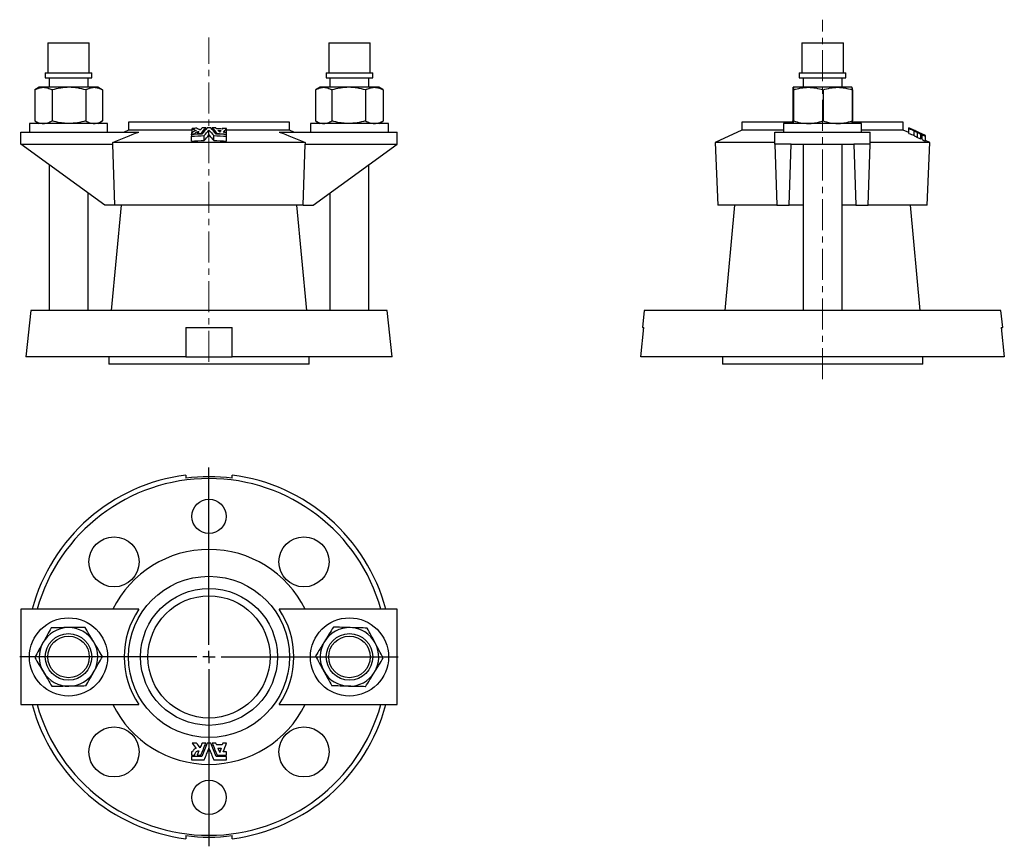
# Model space of a CAD drawing. Header units: millimetres. Extents: x 107 to 510, y 49 to 387.
import ezdxf

# ---------------------------------------------------------------- set-up
doc = ezdxf.new("R2010")
doc.units = ezdxf.units.MM
doc.linetypes.add('CENTERX2', pattern=[20.32, 12.7, -2.54, 2.54, -2.54])
doc.layers.add('FORMAT', color=7, linetype='Continuous')

# ---------------------------------------------------------------- blocks, each defined once
blk = doc.blocks.new('SW_CENTERMARKSYMBOL_0')
at = {"layer": 'FORMAT', "color": 0}
for p, q in [((0, 5), (0, 77.5)), ((-5, 0), (-77.5, 0)), ((0, 0), (-2.5, 0)), ((0, 0), (0, 2.5)), ((0, 0), (0, -2.5)), ((0, 0), (2.5, 0)), ((5, 0), (77.5, 0)), ((0, -5), (0, -77.5))]:
    blk.add_line(p, q, dxfattribs=at)

msp = doc.modelspace()

# ---------------------------------------------------------------- linework, layer by layer
at = {"color": 7, "linetype": 'Continuous', "lineweight": 25}
for p, q in [((118.84, 377.71), (118.84, 365.44)), ((118.84, 377.71), (135.7, 377.71)), ((135.7, 377.71), (135.84, 377.71)), ((135.84, 365.44), (135.84, 377.71)), ((233.84, 377.71), (233.84, 365.44)), ((233.84, 377.71), (250.84, 377.71)), ((250.84, 365.44), (250.84, 377.71)), ((427.53, 377.71), (427.53, 365.44)), ((427.53, 377.71), (444.53, 377.71)), ((444.53, 365.44), (444.53, 377.71)), ((117.82, 365.44), (117.82, 363.44)), ((117.82, 365.44), (136.71, 365.44)), ((117.82, 363.44), (136.71, 363.44)), ((119.34, 363.44), (119.34, 359.51)), ((135.34, 359.51), (135.34, 363.44)), ((136.71, 365.44), (136.87, 365.44)), ((136.71, 363.44), (136.87, 363.44)), ((136.87, 363.44), (136.87, 365.44)), ((232.82, 365.44), (232.82, 363.44)), ((232.82, 365.44), (251.87, 365.44)), ((232.82, 363.44), (251.87, 363.44)), ((234.34, 363.44), (234.34, 359.51)), ((250.34, 359.51), (250.34, 363.44)), ((251.87, 363.44), (251.87, 365.44)), ((426.51, 365.44), (426.51, 363.44)), ((426.51, 365.44), (445.56, 365.44)), ((426.51, 363.44), (445.56, 363.44)), ((428.03, 363.44), (428.03, 359.51)), ((444.03, 359.51), (444.03, 363.44)), ((445.56, 363.44), (445.56, 365.44)), ((115.34, 359.51), (113.6, 358.51)), ((117.04, 359.51), (115.34, 359.51)), ((127.52, 359.51), (117.04, 359.51)), ((137.82, 359.51), (127.52, 359.51)), ((139.34, 359.51), (137.82, 359.51)), ((141.08, 358.51), (139.34, 359.51)), ((230.34, 359.51), (228.7, 358.56)), ((231.78, 359.51), (230.34, 359.51)), ((242, 359.51), (231.78, 359.51)), ((252.56, 359.51), (242, 359.51)), ((254.34, 359.51), (252.56, 359.51)), ((255.98, 358.56), (254.34, 359.51)), ((430.19, 359.51), (424.03, 359.51)), ((442.18, 359.51), (430.19, 359.51)), ((448.03, 359.51), (442.18, 359.51)), ((448.04, 359.51), (448.03, 359.51)), ((113.6, 358.5), (113.49, 358.44)), ((113.49, 358.44), (113.49, 345.78)), ((120.59, 358.44), (120.59, 345.78)), ((134.44, 358.44), (134.44, 345.78)), ((141.2, 358.44), (141.2, 345.78)), ((228.49, 358.44), (228.49, 345.78)), ((235.08, 358.44), (235.08, 345.78)), ((248.93, 358.44), (248.93, 345.78)), ((256.19, 358.44), (255.98, 358.56)), ((256.19, 358.44), (256.19, 345.78)), ((423.84, 358.44), (423.93, 358.47)), ((423.84, 358.44), (423.84, 345.78)), ((423.93, 358.44), (423.93, 345.78)), ((424.14, 358.44), (424.14, 345.78)), ((436.24, 358.44), (436.24, 345.78)), ((448.13, 358.44), (448.13, 345.78)), ((448.22, 358.44), (448.22, 345.78)), ((111.34, 344.71), (111.34, 341.21)), ((143.34, 344.71), (111.34, 344.71)), ((113.6, 345.72), (113.49, 345.78)), ((113.6, 345.72), (115.34, 344.71)), ((139.34, 344.71), (141.08, 345.72)), ((143.34, 341.21), (143.34, 344.71)), ((151.84, 345.21), (151.84, 342.01)), ((184.84, 345.21), (151.84, 345.21)), ((177.98, 341.03), (177.98, 342.64)), ((183.53, 342.26), (183.53, 342.94)), ((217.84, 345.21), (184.84, 345.21)), ((186.15, 342.26), (186.15, 342.94)), ((190.52, 342.74), (190.23, 342.41)), ((217.84, 342.01), (217.84, 345.21)), ((226.34, 344.71), (226.34, 341.21)), ((258.34, 344.71), (226.34, 344.71)), ((228.7, 345.66), (230.34, 344.71)), ((254.34, 344.71), (255.98, 345.66)), ((256.19, 345.78), (255.98, 345.66)), ((258.34, 341.21), (258.34, 344.71)), ((403.03, 345.21), (403.03, 342.01)), ((423.97, 345.21), (403.03, 345.21)), ((420.03, 344.71), (420.03, 341.21)), ((436.03, 344.71), (420.03, 344.71)), ((423.84, 345.78), (423.93, 345.75)), ((452.03, 344.71), (436.03, 344.71)), ((469.03, 345.21), (448.1, 345.21)), ((452.03, 341.21), (452.03, 344.71)), ((469.03, 342.01), (469.03, 345.21)), ((473.37, 341.99), (471.31, 342.95)), ((471.31, 342.94), (471.31, 342.94)), ((471.31, 342.78), (471.31, 342.89)), ((471.31, 340.64), (471.31, 342.64)), ((107.84, 336.21), (107.84, 341.21)), ((107.84, 341.21), (156.12, 341.21)), ((151.84, 342.01), (150.12, 341.21)), ((177.98, 342.01), (151.84, 342.01)), ((178.05, 341.03), (177.64, 341)), ((177.64, 340.12), (177.64, 340.37)), ((177.64, 337.47), (177.64, 339.47)), ((179.01, 340.22), (179.01, 340.47)), ((180.73, 341.4), (180.01, 340.53)), ((180.01, 340.28), (180.01, 340.53)), ((181.25, 342.01), (181.14, 342.01)), ((181.54, 340.35), (181.54, 340.61)), ((182.89, 337.73), (182.89, 339.73)), ((184.84, 339.99), (184.84, 341.99)), ((186.79, 337.73), (186.79, 339.73)), ((188.14, 340.35), (188.14, 340.61)), ((188.52, 341.9), (189.22, 341.08)), ((192.04, 341), (192.04, 342.61)), ((217.84, 342.01), (192.04, 342.01)), ((192.04, 340.12), (192.04, 340.37)), ((192.04, 337.47), (192.04, 339.47)), ((213.56, 341.21), (261.84, 341.21)), ((219.56, 341.21), (217.84, 342.01)), ((261.84, 336.21), (261.84, 341.21)), ((403.03, 342.01), (392.06, 336.89)), ((420.03, 342.01), (403.03, 342.01)), ((416.53, 336.21), (416.53, 341.21)), ((416.53, 341.21), (455.53, 341.21)), ((469.03, 342.01), (452.03, 342.01)), ((455.53, 336.21), (455.53, 341.21)), ((471.31, 340.95), (469.03, 342.01)), ((473.49, 339.77), (473.49, 341.77)), ((474.42, 341.4), (476.2, 340.53)), ((474.83, 341.03), (474.83, 341)), ((474.83, 339), (474.83, 341)), ((476.2, 340.48), (476.2, 340.53)), ((476.2, 338.37), (476.2, 340.37)), ((476.2, 338.63), (476.75, 338.36)), ((476.75, 338.12), (476.75, 340.12)), ((478.17, 337.47), (478.17, 339.47)), ((107.84, 336.21), (145.46, 336.21)), ((142.25, 311.21), (107.84, 336.21)), ((224.25, 336.89), (145.43, 336.89)), ((145.46, 336.21), (145.43, 336.89)), ((146.27, 311.21), (145.46, 336.21)), ((223.41, 311.21), (224.22, 336.21)), ((224.25, 336.89), (224.22, 336.21)), ((224.22, 336.21), (261.84, 336.21)), ((227.43, 311.21), (261.84, 336.21)), ((392.06, 336.89), (393.18, 311.21)), ((416.53, 336.89), (392.06, 336.89)), ((416.53, 336.21), (417.36, 311.21)), ((423.19, 336.21), (416.53, 336.21)), ((422.36, 311.21), (423.19, 336.21)), ((423.19, 336.21), (448.87, 336.21)), ((428.03, 336.21), (428.03, 268.21)), ((444.03, 268.21), (444.03, 336.21)), ((455.53, 336.21), (448.87, 336.21)), ((448.87, 336.21), (449.7, 311.21)), ((454.7, 311.21), (455.53, 336.21)), ((480, 336.89), (455.53, 336.89)), ((480, 336.89), (478.17, 337.75)), ((478.88, 311.21), (480, 336.89)), ((119.34, 327.86), (119.34, 268.21)), ((250.34, 268.21), (250.34, 327.86)), ((135.34, 268.21), (135.34, 316.23)), ((234.34, 316.23), (234.34, 268.21)), ((146.27, 311.21), (142.25, 311.21)), ((148.84, 311.21), (144.84, 268.21)), ((223.41, 311.21), (146.27, 311.21)), ((224.84, 268.21), (220.84, 311.21)), ((223.41, 311.21), (227.43, 311.21)), ((417.36, 311.21), (393.18, 311.21)), ((400.03, 311.21), (396.03, 268.21)), ((417.36, 311.21), (422.36, 311.21)), ((428.03, 311.21), (422.36, 311.21)), ((449.7, 311.21), (444.03, 311.21)), ((449.7, 311.21), (454.7, 311.21)), ((478.88, 311.21), (454.7, 311.21)), ((476.03, 268.21), (472.03, 311.21)), ((111.84, 268.21), (109.84, 249.21)), ((257.84, 268.21), (111.84, 268.21)), ((259.84, 249.21), (257.84, 268.21)), ((363.03, 268.21), (362.3, 261.21)), ((509.03, 268.21), (363.03, 268.21)), ((509.77, 261.21), (509.03, 268.21)), ((175.34, 261.21), (194.34, 261.21)), ((175.34, 261.21), (175.34, 249.21)), ((194.34, 249.21), (194.34, 261.21)), ((361.64, 249.21), (362.91, 261.21)), ((362.3, 261.21), (362.91, 261.21)), ((509.16, 261.21), (509.77, 261.21)), ((509.16, 261.21), (510.43, 249.21)), ((175.34, 249.21), (109.84, 249.21)), ((143.84, 249.21), (143.84, 246.21)), ((225.84, 246.21), (143.84, 246.21)), ((175.34, 249.21), (194.34, 249.21)), ((259.84, 249.21), (194.34, 249.21)), ((225.84, 246.21), (225.84, 249.21)), ((510.43, 249.21), (361.64, 249.21)), ((395.03, 249.21), (395.03, 246.21)), ((413.61, 246.21), (395.03, 246.21)), ((477.03, 246.21), (413.61, 246.21)), ((477.03, 246.21), (477.03, 249.21)), ((175.34, 200.79), (175.34, 199.52)), ((194.34, 199.52), (194.34, 200.79)), ((156.12, 145.9), (107.84, 145.9)), ((107.84, 145.9), (107.84, 106.9)), ((261.84, 145.9), (213.56, 145.9)), ((261.84, 106.9), (261.84, 145.9)), ((107.84, 106.9), (156.12, 106.9)), ((213.56, 106.9), (261.84, 106.9)), ((188.52, 89.06), (189.22, 87.35)), ((190.52, 91.12), (190.23, 90.36)), ((178.05, 87.6), (177.64, 87.6)), ((180.73, 88.01), (180.01, 86.23)), ((175.34, 53.27), (175.34, 52)), ((194.34, 52), (194.34, 53.27))]:
    msp.add_line(p, q, dxfattribs=at)
for centre, radius in [((184.84, 183.9), 7), ((145.95, 165.29), 10.25), ((223.73, 165.29), 10.25), ((184.84, 126.4), 33), ((184.84, 126.4), 28), ((184.84, 126.4), 25), ((127.34, 126.4), 16), ((242.34, 126.4), 16), ((127.34, 126.4), 9.52), ((127.34, 126.4), 8.5), ((242.34, 126.4), 9.52), ((242.34, 126.4), 8.5), ((145.95, 87.51), 10.25), ((223.73, 87.51), 10.25), ((184.84, 68.9), 7)]:
    msp.add_circle(centre, radius, dxfattribs=at)
for centre, radius, start, end in [((184.84, 126.4), 75, 97.277, 164.9299), ((184.84, 126.4), 73, 15.4932, 164.5068), ((184.84, 126.4), 73.74, 82.5976, 97.4024), ((184.84, 126.4), 75, 15.0701, 82.723), ((184.84, 126.4), 43.97, 26.3255, 153.6745), ((184.84, 126.4), 34.72, 145.8261, 214.1739), ((184.84, 126.4), 34.72, 325.8261, 34.1739), ((127.34, 126.4), 12, 90.8414, 150.8414), ((127.34, 126.4), 12, 30.8414, 90.8414), ((242.34, 126.4), 12, 88.3969, 148.3969), ((242.34, 126.4), 12, 28.3969, 88.3969), ((127.34, 126.4), 12, 150.8414, 210.8414), ((127.34, 126.4), 12, 330.8414, 30.8414), ((242.34, 126.4), 12, 148.3969, 208.3969), ((242.34, 126.4), 12, 328.3969, 28.3969), ((127.34, 126.4), 12, 210.8414, 270.8414), ((127.34, 126.4), 12, 270.8414, 330.8414), ((242.34, 126.4), 12, 208.3969, 268.3969), ((242.34, 126.4), 12, 268.3969, 328.3969), ((184.84, 126.4), 75, 195.0701, 262.723), ((184.84, 126.4), 73, 195.4932, 344.5068), ((184.84, 126.4), 43.97, 206.3255, 333.6745), ((184.84, 126.4), 75, 277.277, 344.9299), ((184.84, 126.4), 73.74, 262.5976, 277.4024)]:
    msp.add_arc(centre, radius, start, end, dxfattribs=at)
for points, knots in [([(113.49, 358.44), (114.07, 358.77), (114.65, 359.04), (115.83, 359.41), (116.43, 359.51), (117.04, 359.51)], [0, 0, 0, 0, 0.5, 0.5, 1, 1, 1, 1]), ([(117.04, 359.51), (117.34, 359.51), (117.64, 359.49), (118.24, 359.39), (118.54, 359.32), (119.42, 359.04), (120.01, 358.77), (120.59, 358.44)], [0, 0, 0, 0, 0.25, 0.25, 0.5, 0.5, 1, 1, 1, 1]), ([(127.52, 359.51), (126.93, 359.51), (126.34, 359.49), (125.16, 359.39), (124.58, 359.31), (122.84, 359.03), (121.71, 358.76), (120.59, 358.44)], [0, 0, 0, 0, 0.25, 0.25, 0.5, 0.5, 1, 1, 1, 1]), ([(134.44, 358.44), (133.32, 358.76), (132.16, 359.04), (129.85, 359.41), (128.69, 359.51), (127.52, 359.51)], [0, 0, 0, 0, 0.5, 0.5, 1, 1, 1, 1]), ([(134.44, 358.44), (135, 358.77), (135.55, 359.04), (136.68, 359.41), (137.24, 359.51), (137.82, 359.51)], [0, 0, 0, 0, 0.5, 0.5, 1, 1, 1, 1]), ([(137.82, 359.51), (138.11, 359.51), (138.39, 359.49), (138.96, 359.39), (139.25, 359.32), (140.09, 359.04), (140.64, 358.77), (141.2, 358.44)], [0, 0, 0, 0, 0.25, 0.25, 0.5, 0.5, 1, 1, 1, 1]), ([(228.49, 358.44), (229.03, 358.77), (229.57, 359.04), (230.67, 359.41), (231.22, 359.51), (231.78, 359.51)], [0, 0, 0, 0, 0.5, 0.5, 1, 1, 1, 1]), ([(231.78, 359.51), (232.06, 359.51), (232.34, 359.49), (232.9, 359.39), (233.18, 359.32), (234, 359.04), (234.54, 358.77), (235.08, 358.44)], [0, 0, 0, 0, 0.25, 0.25, 0.5, 0.5, 1, 1, 1, 1]), ([(242, 359.51), (241.42, 359.51), (240.83, 359.49), (239.65, 359.39), (239.07, 359.31), (237.33, 359.03), (236.2, 358.76), (235.08, 358.44)], [0, 0, 0, 0, 0.25, 0.25, 0.5, 0.5, 1, 1, 1, 1]), ([(248.93, 358.44), (247.8, 358.76), (246.65, 359.04), (244.34, 359.41), (243.17, 359.51), (242, 359.51)], [0, 0, 0, 0, 0.5, 0.5, 1, 1, 1, 1]), ([(248.93, 358.44), (249.52, 358.77), (250.12, 359.04), (251.33, 359.41), (251.94, 359.51), (252.56, 359.51)], [0, 0, 0, 0, 0.5, 0.5, 1, 1, 1, 1]), ([(252.56, 359.51), (252.87, 359.51), (253.18, 359.49), (253.79, 359.39), (254.09, 359.32), (255, 359.04), (255.6, 358.77), (256.19, 358.44)], [0, 0, 0, 0, 0.25, 0.25, 0.5, 0.5, 1, 1, 1, 1]), ([(424.03, 359.5), (424.02, 359.5), (424.01, 359.49), (423.99, 359.43), (423.96, 359.34), (423.94, 359.21), (423.91, 359.06), (423.89, 358.88), (423.87, 358.67), (423.85, 358.52), (423.84, 358.44)], [0, 0, 0, 0, 0.0906319, 0.2316981, 0.3590981, 0.4865455, 0.6139583, 0.7426248, 0.8713221, 1, 1, 1, 1]), ([(423.93, 358.44), (423.95, 358.76), (423.97, 359.04), (424, 359.41), (424.02, 359.51), (424.03, 359.51)], [0, 0, 0, 0, 0.5, 0.5, 1, 1, 1, 1]), ([(424.03, 359.51), (424.04, 359.51), (424.05, 359.49), (424.07, 359.39), (424.08, 359.31), (424.1, 359.03), (424.12, 358.76), (424.14, 358.44)], [0, 0, 0, 0, 0.25, 0.25, 0.5, 0.5, 1, 1, 1, 1]), ([(424.14, 358.44), (425.13, 358.77), (426.12, 359.04), (428.14, 359.41), (429.16, 359.51), (430.19, 359.51)], [0, 0, 0, 0, 0.5, 0.5, 1, 1, 1, 1]), ([(430.19, 359.51), (430.7, 359.51), (431.22, 359.49), (432.24, 359.39), (432.74, 359.32), (434.25, 359.04), (435.25, 358.77), (436.24, 358.44)], [0, 0, 0, 0, 0.25, 0.25, 0.5, 0.5, 1, 1, 1, 1]), ([(436.24, 358.44), (437.21, 358.77), (438.19, 359.04), (440.17, 359.41), (441.17, 359.51), (442.18, 359.51)], [0, 0, 0, 0, 0.5, 0.5, 1, 1, 1, 1]), ([(442.18, 359.51), (442.69, 359.51), (443.2, 359.49), (444.2, 359.39), (444.7, 359.32), (446.18, 359.04), (447.16, 358.77), (448.13, 358.44)], [0, 0, 0, 0, 0.25, 0.25, 0.5, 0.5, 1, 1, 1, 1]), ([(448.03, 359.51), (448.04, 359.51), (448.05, 359.49), (448.07, 359.39), (448.07, 359.31), (448.1, 359.03), (448.12, 358.76), (448.13, 358.44)], [0, 0, 0, 0, 0.25, 0.25, 0.5, 0.5, 1, 1, 1, 1]), ([(448.22, 358.44), (448.21, 358.52), (448.2, 358.68), (448.17, 358.89), (448.15, 359.08), (448.13, 359.23), (448.1, 359.35), (448.08, 359.44), (448.06, 359.49), (448.04, 359.5), (448.04, 359.5)], [0, 0, 0, 0, 0.134984, 0.270069, 0.399281, 0.528524, 0.657721, 0.788517, 0.919362, 1, 1, 1, 1]), ([(113.49, 345.78), (114.07, 345.46), (114.65, 345.19), (115.83, 344.81), (116.43, 344.71), (117.04, 344.71)], [0, 0, 0, 0, 0.5, 0.5, 1, 1, 1, 1]), ([(117.04, 344.71), (117.34, 344.71), (117.64, 344.74), (118.24, 344.83), (118.54, 344.91), (119.42, 345.19), (120.01, 345.46), (120.59, 345.78)], [0, 0, 0, 0, 0.25, 0.25, 0.5, 0.5, 1, 1, 1, 1]), ([(127.52, 344.71), (126.93, 344.71), (126.34, 344.74), (125.16, 344.83), (124.58, 344.91), (122.84, 345.19), (121.71, 345.46), (120.59, 345.78)], [0, 0, 0, 0, 0.25, 0.25, 0.5, 0.5, 1, 1, 1, 1]), ([(134.44, 345.78), (133.32, 345.46), (132.16, 345.18), (129.85, 344.81), (128.69, 344.71), (127.52, 344.71)], [0, 0, 0, 0, 0.5, 0.5, 1, 1, 1, 1]), ([(134.44, 345.78), (135, 345.46), (135.55, 345.19), (136.68, 344.81), (137.24, 344.71), (137.82, 344.71)], [0, 0, 0, 0, 0.5, 0.5, 1, 1, 1, 1]), ([(137.82, 344.71), (138.11, 344.71), (138.39, 344.74), (138.96, 344.83), (139.25, 344.91), (140.09, 345.19), (140.64, 345.46), (141.2, 345.78)], [0, 0, 0, 0, 0.25, 0.25, 0.5, 0.5, 1, 1, 1, 1]), ([(228.49, 345.78), (229.03, 345.46), (229.57, 345.19), (230.67, 344.81), (231.22, 344.71), (231.78, 344.71)], [0, 0, 0, 0, 0.5, 0.5, 1, 1, 1, 1]), ([(231.78, 344.71), (232.06, 344.71), (232.34, 344.74), (232.9, 344.83), (233.18, 344.91), (234, 345.19), (234.54, 345.46), (235.08, 345.78)], [0, 0, 0, 0, 0.25, 0.25, 0.5, 0.5, 1, 1, 1, 1]), ([(242, 344.71), (241.42, 344.71), (240.83, 344.74), (239.65, 344.83), (239.07, 344.91), (237.33, 345.19), (236.2, 345.46), (235.08, 345.78)], [0, 0, 0, 0, 0.25, 0.25, 0.5, 0.5, 1, 1, 1, 1]), ([(248.93, 345.78), (247.8, 345.46), (246.65, 345.18), (244.34, 344.81), (243.17, 344.71), (242, 344.71)], [0, 0, 0, 0, 0.5, 0.5, 1, 1, 1, 1]), ([(248.93, 345.78), (249.52, 345.46), (250.12, 345.19), (251.33, 344.81), (251.94, 344.71), (252.56, 344.71)], [0, 0, 0, 0, 0.5, 0.5, 1, 1, 1, 1]), ([(252.56, 344.71), (252.87, 344.71), (253.18, 344.74), (253.79, 344.83), (254.09, 344.91), (255, 345.19), (255.6, 345.46), (256.19, 345.78)], [0, 0, 0, 0, 0.25, 0.25, 0.5, 0.5, 1, 1, 1, 1]), ([(423.91, 345.21), (423.9, 345.26), (423.89, 345.36), (423.87, 345.55), (423.85, 345.71), (423.84, 345.78)], [0, 0, 0, 0, 0.272793, 0.636424, 1, 1, 1, 1]), ([(423.93, 345.78), (423.95, 345.46), (423.97, 345.18), (424, 344.81), (424.02, 344.71), (424.03, 344.71)], [0, 0, 0, 0, 0.5, 0.5, 1, 1, 1, 1]), ([(424.03, 344.71), (424.04, 344.71), (424.05, 344.74), (424.07, 344.83), (424.08, 344.91), (424.1, 345.19), (424.12, 345.46), (424.14, 345.78)], [0, 0, 0, 0, 0.25, 0.25, 0.5, 0.5, 1, 1, 1, 1]), ([(424.14, 345.78), (425.13, 345.46), (426.12, 345.19), (428.14, 344.81), (429.16, 344.71), (430.19, 344.71)], [0, 0, 0, 0, 0.5, 0.5, 1, 1, 1, 1]), ([(430.19, 344.71), (430.7, 344.71), (431.22, 344.74), (432.24, 344.83), (432.74, 344.91), (434.25, 345.19), (435.25, 345.46), (436.24, 345.78)], [0, 0, 0, 0, 0.25, 0.25, 0.5, 0.5, 1, 1, 1, 1]), ([(436.24, 345.78), (437.21, 345.46), (438.19, 345.19), (440.17, 344.81), (441.17, 344.71), (442.18, 344.71)], [0, 0, 0, 0, 0.5, 0.5, 1, 1, 1, 1]), ([(442.18, 344.71), (442.69, 344.71), (443.2, 344.74), (444.2, 344.83), (444.7, 344.91), (446.18, 345.19), (447.16, 345.46), (448.13, 345.78)], [0, 0, 0, 0, 0.25, 0.25, 0.5, 0.5, 1, 1, 1, 1]), ([(448.03, 344.71), (448.04, 344.71), (448.05, 344.74), (448.07, 344.83), (448.07, 344.91), (448.1, 345.19), (448.12, 345.46), (448.13, 345.78)], [0, 0, 0, 0, 0.25, 0.25, 0.5, 0.5, 1, 1, 1, 1]), ([(448.22, 345.78), (448.21, 345.7), (448.2, 345.54), (448.18, 345.35), (448.16, 345.25), (448.16, 345.21)], [0, 0, 0, 0, 0.380925, 0.762136, 1, 1, 1, 1]), ([(177.64, 340.37), (177.87, 340.39), (178.33, 340.43), (178.78, 340.46), (179.01, 340.47)], [0, 0, 0, 0, 0.500389, 1, 1, 1, 1]), ([(179.62, 341.77), (179.43, 341.74), (179.26, 341.7), (178.93, 341.6), (178.78, 341.54), (178.51, 341.41), (178.39, 341.34), (178.2, 341.19), (178.11, 341.11), (178.05, 341.03)], [0, 0, 0, 0, 0.25, 0.25, 0.5, 0.5, 0.75, 0.75, 1, 1, 1, 1]), ([(179.01, 340.47), (179.01, 340.58), (179.05, 340.68), (179.21, 340.88), (179.33, 340.97), (179.64, 341.15), (179.82, 341.22), (180.15, 341.31), (180.26, 341.34), (180.49, 341.38), (180.61, 341.39), (180.73, 341.4)], [0, 0, 0, 0, 0.25, 0.25, 0.5, 0.5, 0.75, 0.75, 0.875, 0.875, 1, 1, 1, 1]), ([(188.52, 341.9), (188.75, 341.89), (189.2, 341.87), (189.65, 341.84), (189.87, 341.83)], [0, 0, 0, 0, 0.499369, 1, 1, 1, 1]), ([(189.87, 341.83), (189.77, 341.71), (189.55, 341.46), (189.33, 341.21), (189.22, 341.08)], [0, 0, 0, 0, 0.494544, 1, 1, 1, 1]), ([(192.04, 341), (191.82, 341.02), (191.37, 341.06), (190.92, 341.09), (190.69, 341.1)], [0, 0, 0, 0, 0.500412, 1, 1, 1, 1]), ([(473.49, 341.77), (473.53, 341.74), (473.59, 341.7), (473.75, 341.6), (473.86, 341.54), (474.09, 341.41), (474.23, 341.34), (474.51, 341.19), (474.66, 341.11), (474.83, 341.03)], [0, 0, 0, 0, 0.25, 0.25, 0.5, 0.5, 0.75, 0.75, 1, 1, 1, 1]), ([(473.49, 339.77), (473.53, 339.74), (473.59, 339.7), (473.75, 339.6), (473.86, 339.54), (474.09, 339.41), (474.23, 339.34), (474.51, 339.19), (474.66, 339.11), (474.83, 339.03)], [0, 0, 0, 0, 0.25, 0.25, 0.5, 0.5, 0.75, 0.75, 1, 1, 1, 1]), ([(476.2, 340.47), (475.98, 340.58), (475.76, 340.68), (475.35, 340.88), (475.16, 340.97), (474.82, 341.15), (474.69, 341.22), (474.53, 341.31), (474.5, 341.34), (474.44, 341.38), (474.42, 341.39), (474.42, 341.4)], [0, 0, 0, 0, 0.25, 0.25, 0.5, 0.5, 0.75, 0.75, 0.875, 0.875, 1, 1, 1, 1]), ([(476.2, 340.37), (476.2, 340.39), (476.2, 340.43), (476.2, 340.46), (476.2, 340.47)], [0, 0, 0, 0, 0.500389, 1, 1, 1, 1]), ([(120.24, 138.29), (119.68, 137.3), (119.13, 136.31), (118, 134.29), (117.44, 133.27), (116.86, 132.24)], [0, 0, 0, 0, 0.5, 0.5, 1, 1, 1, 1]), ([(127.16, 138.39), (126.58, 138.39), (125.99, 138.38), (124.81, 138.36), (124.23, 138.35), (122.49, 138.33), (121.36, 138.31), (120.24, 138.29)], [0, 0, 0, 0, 0.25, 0.25, 0.5, 0.5, 1, 1, 1, 1]), ([(134.09, 138.5), (132.96, 138.48), (131.81, 138.46), (129.5, 138.43), (128.33, 138.41), (127.16, 138.39)], [0, 0, 0, 0, 0.5, 0.5, 1, 1, 1, 1]), ([(137.64, 132.55), (137.34, 133.05), (137.04, 133.56), (136.44, 134.56), (136.14, 135.06), (135.26, 136.55), (134.67, 137.53), (134.09, 138.5)], [0, 0, 0, 0, 0.25, 0.25, 0.5, 0.5, 1, 1, 1, 1]), ([(235.75, 138.59), (235.16, 137.62), (234.56, 136.65), (233.35, 134.68), (232.74, 133.69), (232.12, 132.68)], [0, 0, 0, 0, 0.5, 0.5, 1, 1, 1, 1]), ([(242.68, 138.39), (242.09, 138.41), (241.5, 138.42), (240.32, 138.46), (239.74, 138.47), (238, 138.52), (236.87, 138.55), (235.75, 138.59)], [0, 0, 0, 0, 0.25, 0.25, 0.5, 0.5, 1, 1, 1, 1]), ([(249.6, 138.2), (248.47, 138.23), (247.32, 138.26), (245.01, 138.33), (243.85, 138.36), (242.68, 138.39)], [0, 0, 0, 0, 0.5, 0.5, 1, 1, 1, 1]), ([(252.9, 132.1), (252.62, 132.62), (252.34, 133.14), (251.78, 134.17), (251.5, 134.68), (250.68, 136.2), (250.14, 137.2), (249.6, 138.2)], [0, 0, 0, 0, 0.25, 0.25, 0.5, 0.5, 1, 1, 1, 1]), ([(116.86, 132.24), (116.57, 131.73), (116.29, 131.21), (115.72, 130.19), (115.43, 129.69), (114.59, 128.18), (114.04, 127.18), (113.49, 126.19)], [0, 0, 0, 0, 0.25, 0.25, 0.5, 0.5, 1, 1, 1, 1]), ([(141.2, 126.6), (140.61, 127.57), (140.03, 128.55), (138.85, 130.53), (138.25, 131.53), (137.64, 132.55)], [0, 0, 0, 0, 0.5, 0.5, 1, 1, 1, 1]), ([(232.12, 132.68), (231.81, 132.18), (231.5, 131.68), (230.89, 130.69), (230.59, 130.19), (229.68, 128.72), (229.08, 127.75), (228.49, 126.78)], [0, 0, 0, 0, 0.25, 0.25, 0.5, 0.5, 1, 1, 1, 1]), ([(256.19, 126.01), (255.65, 127.01), (255.11, 128.01), (254.01, 130.04), (253.46, 131.06), (252.9, 132.1)], [0, 0, 0, 0, 0.5, 0.5, 1, 1, 1, 1]), ([(113.49, 126.19), (114.07, 125.22), (114.65, 124.24), (115.83, 122.26), (116.43, 121.26), (117.04, 120.24)], [0, 0, 0, 0, 0.5, 0.5, 1, 1, 1, 1]), ([(137.82, 120.55), (138.11, 121.06), (138.39, 121.58), (138.96, 122.6), (139.25, 123.11), (140.09, 124.62), (140.64, 125.61), (141.2, 126.6)], [0, 0, 0, 0, 0.25, 0.25, 0.5, 0.5, 1, 1, 1, 1]), ([(228.49, 126.78), (229.03, 125.79), (229.57, 124.78), (230.67, 122.75), (231.22, 121.73), (231.78, 120.69)], [0, 0, 0, 0, 0.5, 0.5, 1, 1, 1, 1]), ([(252.56, 120.11), (252.87, 120.61), (253.18, 121.11), (253.79, 122.11), (254.09, 122.6), (255, 124.07), (255.6, 125.05), (256.19, 126.01)], [0, 0, 0, 0, 0.25, 0.25, 0.5, 0.5, 1, 1, 1, 1]), ([(117.04, 120.24), (117.34, 119.74), (117.64, 119.23), (118.24, 118.23), (118.54, 117.73), (119.42, 116.25), (120.01, 115.27), (120.59, 114.3)], [0, 0, 0, 0, 0.25, 0.25, 0.5, 0.5, 1, 1, 1, 1]), ([(134.44, 114.5), (135, 115.49), (135.55, 116.49), (136.68, 118.5), (137.24, 119.52), (137.82, 120.55)], [0, 0, 0, 0, 0.5, 0.5, 1, 1, 1, 1]), ([(231.78, 120.69), (232.06, 120.17), (232.34, 119.65), (232.9, 118.62), (233.18, 118.11), (234, 116.59), (234.54, 115.59), (235.08, 114.59)], [0, 0, 0, 0, 0.25, 0.25, 0.5, 0.5, 1, 1, 1, 1]), ([(248.93, 114.21), (249.52, 115.17), (250.12, 116.14), (251.33, 118.11), (251.94, 119.1), (252.56, 120.11)], [0, 0, 0, 0, 0.5, 0.5, 1, 1, 1, 1]), ([(127.52, 114.4), (126.93, 114.39), (126.34, 114.38), (125.16, 114.36), (124.58, 114.35), (122.84, 114.33), (121.71, 114.31), (120.59, 114.3)], [0, 0, 0, 0, 0.25, 0.25, 0.5, 0.5, 1, 1, 1, 1]), ([(134.44, 114.5), (133.32, 114.48), (132.16, 114.47), (129.85, 114.43), (128.69, 114.41), (127.52, 114.4)], [0, 0, 0, 0, 0.5, 0.5, 1, 1, 1, 1]), ([(242, 114.4), (241.42, 114.42), (240.83, 114.43), (239.65, 114.47), (239.07, 114.48), (237.33, 114.53), (236.2, 114.56), (235.08, 114.59)], [0, 0, 0, 0, 0.25, 0.25, 0.5, 0.5, 1, 1, 1, 1]), ([(248.93, 114.21), (247.8, 114.24), (246.65, 114.27), (244.34, 114.34), (243.17, 114.37), (242, 114.4)], [0, 0, 0, 0, 0.5, 0.5, 1, 1, 1, 1]), ([(179.62, 88.94), (179.43, 88.9), (179.26, 88.84), (178.93, 88.68), (178.78, 88.57), (178.51, 88.34), (178.39, 88.2), (178.2, 87.92), (178.11, 87.76), (178.05, 87.6)], [0, 0, 0, 0, 0.25, 0.25, 0.5, 0.5, 0.75, 0.75, 1, 1, 1, 1]), ([(188.52, 89.06), (188.75, 89.06), (189.2, 89.06), (189.65, 89.06), (189.87, 89.06)], [0, 0, 0, 0, 0.499369, 1, 1, 1, 1]), ([(189.87, 89.06), (189.77, 88.78), (189.55, 88.21), (189.33, 87.64), (189.22, 87.35)], [0, 0, 0, 0, 0.494544, 1, 1, 1, 1]), ([(177.64, 86.23), (177.87, 86.23), (178.33, 86.23), (178.78, 86.23), (179.01, 86.23)], [0, 0, 0, 0, 0.500389, 1, 1, 1, 1]), ([(179.01, 86.23), (179.01, 86.45), (179.05, 86.67), (179.21, 87.08), (179.33, 87.27), (179.64, 87.61), (179.82, 87.74), (180.15, 87.89), (180.26, 87.93), (180.49, 87.99), (180.61, 88.01), (180.73, 88.01)], [0, 0, 0, 0, 0.25, 0.25, 0.5, 0.5, 0.75, 0.75, 0.875, 0.875, 1, 1, 1, 1]), ([(192.04, 87.6), (191.82, 87.6), (191.37, 87.6), (190.92, 87.6), (190.69, 87.6)], [0, 0, 0, 0, 0.500412, 1, 1, 1, 1])]:
    msp.add_open_spline(points, degree=3, knots=knots, dxfattribs=at)
for points in [[(179.76, 342.78), (179.17, 342.74), (178.58, 342.69), (177.98, 342.64)], [(177.98, 342.64), (178.53, 342.36), (179.08, 342.06), (179.62, 341.77)], [(181.21, 341.97), (180.73, 342.24), (180.25, 342.51), (179.76, 342.78)], [(181.99, 342.89), (181.73, 342.59), (181.47, 342.28), (181.21, 341.97)], [(181.54, 340.61), (182.2, 341.39), (182.87, 342.16), (183.53, 342.94)], [(184.12, 342.94), (183.38, 342.09), (182.65, 341.23), (181.91, 340.36)], [(183.53, 342.94), (183.02, 342.93), (182.51, 342.91), (181.99, 342.89)], [(185.56, 342.94), (185.32, 342.95), (184.84, 342.95), (184.36, 342.95), (184.12, 342.94)], [(187.77, 340.36), (187.03, 341.23), (186.3, 342.09), (185.56, 342.94)], [(186.15, 342.94), (186.81, 342.16), (187.48, 341.39), (188.14, 340.61)], [(187.69, 342.89), (187.17, 342.91), (186.66, 342.93), (186.15, 342.94)], [(187.99, 342.53), (187.89, 342.65), (187.79, 342.77), (187.69, 342.89)], [(192.04, 342.61), (191.53, 342.66), (191.02, 342.7), (190.52, 342.74)], [(471.31, 342.94), (473.13, 342.09), (474.94, 341.23), (476.75, 340.36)], [(471.31, 342.94), (471.31, 342.93), (471.31, 342.91), (471.31, 342.89)], [(476.2, 340.61), (474.57, 341.39), (472.94, 342.16), (471.31, 342.94)], [(471.31, 342.89), (471.95, 342.59), (472.59, 342.28), (473.23, 341.97)], [(471.31, 342.78), (471.31, 342.74), (471.31, 342.69), (471.31, 342.64)], [(473.23, 341.97), (472.6, 342.24), (471.95, 342.51), (471.31, 342.78)], [(471.31, 342.64), (472.04, 342.36), (472.76, 342.06), (473.49, 341.77)], [(145.43, 336.89), (148.98, 338.38), (152.53, 339.83), (156.12, 341.21)], [(177.64, 341), (177.64, 340.79), (177.64, 340.58), (177.64, 340.37)], [(181.91, 340.36), (180.48, 340.32), (179.06, 340.23), (177.64, 340.12)], [(177.64, 340.12), (177.64, 339.9), (177.64, 339.68), (177.64, 339.47)], [(177.64, 339.47), (179.39, 339.6), (181.13, 339.69), (182.89, 339.73)], [(180.01, 340.53), (180.52, 340.56), (181.03, 340.59), (181.54, 340.61)], [(182.89, 339.73), (183.54, 340.49), (184.19, 341.24), (184.84, 341.99)], [(182.89, 337.73), (183.54, 338.49), (184.19, 339.24), (184.84, 339.99)], [(184.84, 341.99), (185.49, 341.24), (186.14, 340.49), (186.79, 339.73)], [(184.84, 339.99), (185.49, 339.24), (186.14, 338.49), (186.79, 337.73)], [(186.79, 339.73), (188.55, 339.69), (190.29, 339.6), (192.04, 339.47)], [(192.04, 340.12), (190.62, 340.23), (189.2, 340.32), (187.77, 340.36)], [(190.23, 342.41), (189.48, 342.46), (188.74, 342.5), (187.99, 342.53)], [(188.14, 340.61), (189.44, 340.56), (190.74, 340.48), (192.04, 340.37)], [(190.69, 341.1), (191.14, 341.61), (191.59, 342.11), (192.04, 342.61)], [(192.04, 340.37), (192.04, 340.58), (192.04, 340.79), (192.04, 341)], [(192.04, 339.47), (192.04, 339.68), (192.04, 339.9), (192.04, 340.12)], [(213.56, 341.21), (217.15, 339.83), (220.71, 338.38), (224.25, 336.89)], [(471.31, 340.64), (472.04, 340.36), (472.76, 340.06), (473.49, 339.77)], [(478.17, 339.73), (476.57, 340.49), (474.97, 341.24), (473.37, 341.99)], [(474.83, 341), (475.28, 340.79), (475.74, 340.58), (476.2, 340.37)], [(474.83, 339), (475.28, 338.79), (475.74, 338.58), (476.2, 338.37)], [(476.2, 340.53), (476.2, 340.56), (476.2, 340.59), (476.2, 340.61)], [(476.75, 340.36), (476.75, 340.32), (476.75, 340.23), (476.75, 340.12)], [(476.75, 340.12), (477.22, 339.9), (477.7, 339.68), (478.17, 339.47)], [(478.17, 339.47), (478.17, 339.6), (478.17, 339.69), (478.17, 339.73)], [(177.64, 337.47), (179.39, 337.6), (181.13, 337.69), (182.89, 337.73)], [(186.79, 337.73), (188.55, 337.69), (190.29, 337.6), (192.04, 337.47)], [(476.75, 338.12), (477.22, 337.9), (477.7, 337.68), (478.17, 337.47)], [(177.98, 91.12), (178.53, 90.39), (179.08, 89.67), (179.62, 88.94)], [(179.76, 91.12), (179.17, 91.12), (178.58, 91.12), (177.98, 91.12)], [(181.21, 89.19), (180.73, 89.83), (180.25, 90.47), (179.76, 91.12)], [(181.99, 91.12), (181.73, 90.48), (181.47, 89.83), (181.21, 89.19)], [(181.54, 86.23), (182.2, 87.86), (182.87, 89.49), (183.53, 91.12)], [(184.12, 91.12), (183.38, 89.3), (182.65, 87.49), (181.91, 85.68)], [(183.53, 91.12), (183.02, 91.12), (182.51, 91.12), (181.99, 91.12)], [(182.89, 84.26), (183.54, 85.86), (184.19, 87.46), (184.84, 89.06)], [(185.56, 91.12), (185.32, 91.12), (184.84, 91.12), (184.36, 91.12), (184.12, 91.12)], [(184.84, 89.06), (185.49, 87.46), (186.14, 85.86), (186.79, 84.26)], [(187.77, 85.68), (187.03, 87.49), (186.3, 89.3), (185.56, 91.12)], [(186.15, 91.12), (186.81, 89.49), (187.48, 87.86), (188.14, 86.23)], [(187.69, 91.12), (187.17, 91.12), (186.66, 91.12), (186.15, 91.12)], [(187.99, 90.36), (187.89, 90.61), (187.79, 90.86), (187.69, 91.12)], [(190.23, 90.36), (189.48, 90.36), (188.74, 90.36), (187.99, 90.36)], [(192.04, 91.12), (191.53, 91.12), (191.02, 91.12), (190.52, 91.12)], [(190.69, 87.6), (191.14, 88.77), (191.59, 89.94), (192.04, 91.12)], [(177.64, 87.6), (177.64, 87.14), (177.64, 86.69), (177.64, 86.23)], [(177.64, 85.68), (177.64, 85.21), (177.64, 84.73), (177.64, 84.26)], [(181.91, 85.68), (180.48, 85.68), (179.06, 85.68), (177.64, 85.68)], [(180.01, 86.23), (180.52, 86.23), (181.03, 86.23), (181.54, 86.23)], [(192.04, 85.68), (190.62, 85.68), (189.2, 85.68), (187.77, 85.68)], [(188.14, 86.23), (189.44, 86.23), (190.74, 86.23), (192.04, 86.23)], [(192.04, 86.23), (192.04, 86.69), (192.04, 87.14), (192.04, 87.6)], [(192.04, 84.26), (192.04, 84.73), (192.04, 85.21), (192.04, 85.68)], [(177.64, 84.26), (179.39, 84.26), (181.13, 84.26), (182.89, 84.26)], [(186.79, 84.26), (188.55, 84.26), (190.29, 84.26), (192.04, 84.26)]]:
    msp.add_open_spline(points, degree=3, dxfattribs=at)
at = {"layer": 'FORMAT', "linetype": 'CENTERX2', "lineweight": 18}
for p, q in [((436.03, 240.05), (436.03, 387.17)), ((184.84, 247.21), (184.84, 379.89))]:
    msp.add_line(p, q, dxfattribs=at)

# ---------------------------------------------------------------- block references
at = {"layer": 'FORMAT'}
msp.add_blockref('SW_CENTERMARKSYMBOL_0', (184.84, 126.4), dxfattribs=at)

doc.saveas('drawing.dxf')
